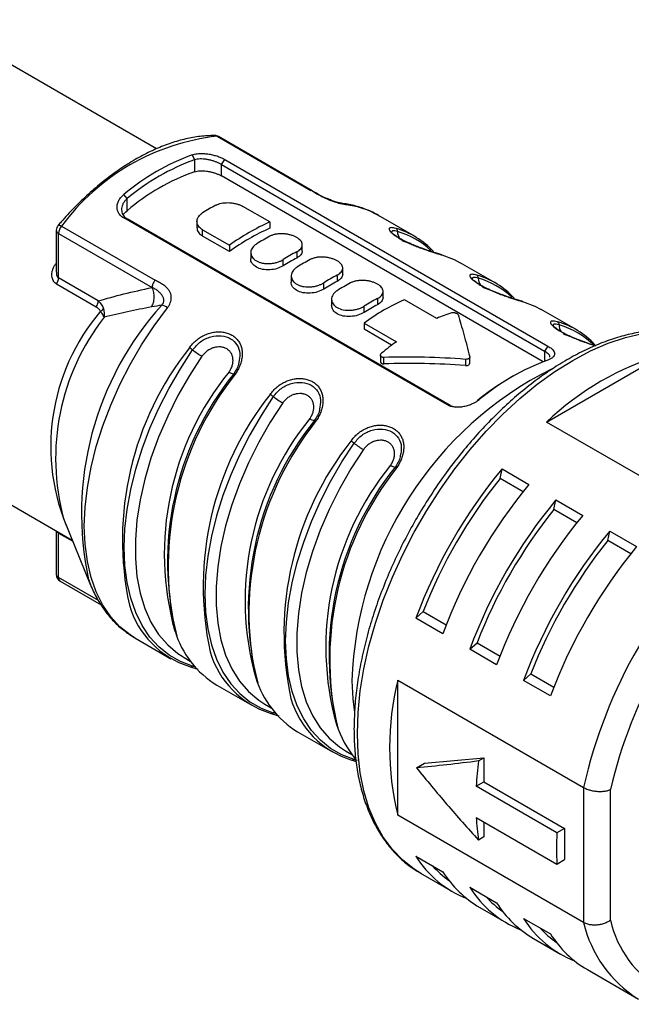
# Model space of a CAD drawing. Header units: millimetres. Extents: x 6 to 273, y 6 to 210.
# Tile 12 of 14: x 220 to 236, y 153 to 179. Entities that reach past the tile are written whole.
import ezdxf

# ---------------------------------------------------------------- set-up
doc = ezdxf.new("R2010")
doc.units = ezdxf.units.MM

msp = doc.modelspace()

# ---------------------------------------------------------------- linework, layer by layer
for p, q in [((223.484, 175.434), (217.611, 178.825)), ((225.074, 175.765), (227.533, 174.346)), ((227.569, 174.336), (225.11, 175.756)), ((224.423, 175.277), (224.48, 175.148)), ((224.48, 175.148), (224.48, 174.832)), ((225.187, 175.024), (225.279, 175.155)), ((225.187, 175.024), (233.672, 170.126)), ((225.187, 174.725), (225.187, 175.024)), ((225.279, 175.155), (233.764, 170.256)), ((233.638, 169.846), (225.187, 174.725)), ((222.712, 174.128), (222.627, 174.241)), ((227.579, 174.327), (227.533, 174.346)), ((222.712, 173.812), (222.712, 174.128)), ((228.341, 174.007), (228.33, 174.009)), ((226.46, 173.515), (225.753, 173.924)), ((230.261, 173.139), (229.312, 173.686)), ((231.106, 168.722), (222.621, 173.62)), ((222.621, 173.62), (222.712, 173.595)), ((231.198, 168.697), (222.712, 173.595)), ((224.546, 173.529), (224.546, 173.365)), ((226.46, 173.515), (226.46, 173.351)), ((220.851, 173.297), (220.851, 172.199)), ((220.909, 173.215), (223.368, 171.796)), ((220.909, 172.045), (220.909, 173.215)), ((220.987, 173.406), (223.446, 171.986)), ((224.692, 173.311), (225.399, 172.903)), ((224.692, 173.147), (224.692, 173.311)), ((225.399, 172.739), (224.692, 173.147)), ((225.399, 172.903), (225.399, 172.739)), ((227.313, 172.752), (227.313, 172.916)), ((225.96, 172.712), (225.96, 172.548)), ((227.167, 172.733), (227.167, 172.569)), ((220.851, 172.424), (220.844, 172.427)), ((226.813, 172.365), (226.813, 172.528)), ((232.382, 171.914), (231.463, 172.445)), ((228.374, 172.14), (228.374, 172.304)), ((221.898, 171.283), (220.855, 171.885)), ((221.952, 171.443), (220.909, 172.045)), ((227.021, 172.1), (227.021, 171.936)), ((227.874, 171.753), (227.874, 171.916)), ((228.228, 172.12), (228.228, 171.957)), ((229.435, 171.528), (229.435, 171.692)), ((228.081, 171.51), (228.081, 171.308)), ((229.288, 171.508), (229.288, 171.344)), ((230.844, 170.985), (229.995, 171.474)), ((228.935, 171.14), (228.935, 171.304)), ((234.503, 170.69), (233.584, 171.22)), ((228.935, 170.862), (229.783, 170.372)), ((228.935, 170.862), (228.935, 170.698)), ((229.658, 170.28), (228.935, 170.698)), ((212.611, 170.164), (221.27, 165.166)), ((233.764, 170.256), (233.672, 170.126)), ((233.672, 170.126), (233.672, 169.859)), ((229.365, 170.018), (229.365, 169.85)), ((229.451, 169.791), (229.451, 169.959)), ((231.596, 169.91), (231.596, 169.747)), ((231.71, 169.804), (231.71, 169.967)), ((233.729, 168.262), (236.798, 170.034)), ((232.858, 169.474), (232.788, 169.433)), ((231.961, 168.852), (231.905, 168.821)), ((231.198, 168.697), (231.106, 168.722)), ((231.198, 168.697), (231.333, 168.656)), ((238.608, 165.446), (233.729, 168.262)), ((232.506, 166.785), (232.558, 167.036)), ((232.558, 167.036), (233.265, 166.628)), ((233.109, 166.436), (232.506, 166.785)), ((233.92, 165.968), (233.973, 166.22)), ((233.973, 166.22), (234.68, 165.812)), ((234.524, 165.62), (233.92, 165.968)), ((221.038, 165.732), (221.753, 163.985)), ((220.846, 165.41), (220.851, 165.359)), ((235.334, 165.152), (235.387, 165.404)), ((235.387, 165.404), (236.094, 164.995)), ((220.851, 165.361), (220.851, 164.263)), ((220.909, 164.181), (220.909, 165.351)), ((220.909, 165.351), (221.282, 165.136)), ((235.938, 164.803), (235.334, 165.152)), ((221.957, 163.576), (220.909, 164.181)), ((221.7, 164.121), (221.753, 163.985)), ((220.951, 164.09), (222.026, 163.469)), ((230.295, 163.117), (230.487, 163.288)), ((231.002, 162.708), (230.295, 163.117)), ((230.487, 163.288), (231.091, 162.94)), ((222.913, 162.601), (222.899, 162.609)), ((222.913, 162.601), (223.861, 162.053)), ((231.709, 162.3), (231.901, 162.472)), ((231.901, 162.472), (232.505, 162.123)), ((224.153, 162.117), (224.206, 162.085)), ((224.206, 162.085), (224.369, 161.991)), ((232.417, 161.892), (231.709, 162.3)), ((224.458, 161.876), (224.43, 161.857)), ((224.515, 161.83), (224.43, 161.857)), ((233.124, 161.484), (233.315, 161.655)), ((233.315, 161.655), (233.919, 161.307)), ((225.063, 161.359), (225.983, 160.829)), ((229.819, 161.49), (234.698, 158.673)), ((229.819, 157.946), (229.819, 161.49)), ((233.831, 161.076), (233.124, 161.484)), ((226.274, 160.892), (226.327, 160.861)), ((226.327, 160.861), (226.491, 160.766)), ((226.579, 160.652), (226.551, 160.632)), ((226.637, 160.606), (226.551, 160.632)), ((227.185, 160.135), (228.104, 159.604)), ((228.396, 159.668), (228.449, 159.636)), ((228.449, 159.636), (228.612, 159.542)), ((228.618, 159.389), (228.724, 159.357)), ((228.701, 159.427), (228.673, 159.408)), ((228.758, 159.381), (228.673, 159.408)), ((230.314, 159.187), (230.526, 159.31)), ((230.526, 159.31), (232.081, 159.449)), ((231.941, 159.368), (232.081, 159.449)), ((232.081, 159.449), (232.081, 158.82)), ((231.88, 158.704), (232.081, 158.82)), ((234.002, 157.479), (231.88, 158.704)), ((232.081, 158.82), (234.203, 157.595)), ((234.698, 158.673), (234.698, 155.129)), ((235.405, 155.186), (235.405, 158.616)), ((234.698, 155.129), (229.819, 157.946)), ((231.88, 157.887), (234.002, 156.663)), ((232.081, 157.771), (232.081, 157.374)), ((234.203, 157.595), (234.002, 157.479)), ((234.203, 157.595), (234.203, 156.779)), ((232.081, 157.374), (231.941, 157.293)), ((230.295, 156.869), (231.002, 156.461)), ((234.002, 156.663), (234.203, 156.779)), ((230.415, 156.422), (231.264, 155.933)), ((231.709, 156.053), (232.417, 155.645)), ((231.971, 155.524), (232.678, 155.116)), ((233.124, 155.236), (233.831, 154.828)), ((233.385, 154.708), (234.092, 154.3)), ((234.799, 153.892), (236.143, 153.116))]:
    msp.add_line(p, q)
at = {"flags": 128}
for points in [[(220.899, 173.427), (220.905, 173.431), (220.919, 173.433), (220.937, 173.429), (220.96, 173.419), (220.987, 173.406)], [(230.406, 172.824), (230.264, 172.899), (229.934, 173.024)], [(230.976, 172.651), (231.3, 172.53), (231.463, 172.445)], [(232.527, 171.6), (232.385, 171.674), (232.056, 171.799)], [(233.098, 171.426), (233.421, 171.305), (233.584, 171.22)], [(222.899, 162.609), (222.792, 162.676), (222.52, 162.892), (222.279, 163.153), (222.071, 163.459), (221.899, 163.804), (221.764, 164.188), (221.666, 164.606), (221.607, 165.055), (221.587, 165.531), (221.607, 166.03), (221.666, 166.547), (221.764, 167.078), (221.899, 167.618), (222.071, 168.163), (222.279, 168.707), (222.52, 169.247), (222.792, 169.777), (223.093, 170.293), (223.421, 170.79), (223.772, 171.264)], [(230.415, 156.422), (230.253, 156.524), (229.951, 156.761), (229.679, 157.044), (229.44, 157.37), (229.234, 157.736), (229.064, 158.141), (228.931, 158.581), (228.835, 159.054), (228.777, 159.557), (228.758, 160.085), (228.777, 160.636), (228.835, 161.205), (228.931, 161.789), (229.064, 162.383), (229.234, 162.984), (229.44, 163.588), (229.679, 164.19), (229.951, 164.786), (230.253, 165.372), (230.584, 165.945), (230.94, 166.5), (231.321, 167.033), (231.722, 167.542), (232.143, 168.021), (232.578, 168.469), (233.026, 168.882), (233.484, 169.257), (233.948, 169.591), (234.415, 169.883), (234.882, 170.13), (235.346, 170.332), (235.804, 170.485), (236.252, 170.59)], [(234.648, 170.375), (234.507, 170.45), (234.177, 170.575)], [(224.43, 161.857), (224.109, 161.977), (223.813, 162.146), (223.546, 162.361), (223.31, 162.62), (223.107, 162.922), (222.938, 163.265), (222.805, 163.644), (222.709, 164.056), (222.651, 164.499), (222.632, 164.969), (222.651, 165.46), (222.709, 165.97), (222.805, 166.493), (222.938, 167.026), (223.107, 167.563), (223.31, 168.1), (223.546, 168.632), (223.813, 169.156), (224.109, 169.665), (224.43, 170.156)], [(224.677, 169.989), (224.348, 169.484), (224.046, 168.959), (223.776, 168.419), (223.539, 167.871), (223.338, 167.318), (223.175, 166.767), (223.052, 166.223), (222.969, 165.69), (222.927, 165.174), (222.927, 164.68), (222.969, 164.212), (223.052, 163.775), (223.175, 163.373), (223.338, 163.01), (223.539, 162.69), (223.776, 162.415), (224.046, 162.187), (224.153, 162.117)], [(225.51, 169.533), (225.51, 169.535), (225.512, 169.535), (225.516, 169.535), (225.52, 169.533), (225.526, 169.531), (225.533, 169.527), (225.541, 169.523), (225.55, 169.518)], [(226.551, 168.932), (226.23, 168.44), (225.935, 167.931), (225.668, 167.408), (225.431, 166.875), (225.228, 166.338), (225.059, 165.801), (224.926, 165.269), (224.83, 164.745), (224.773, 164.236), (224.753, 163.744), (224.773, 163.275), (224.83, 162.832), (224.926, 162.419), (225.059, 162.04), (225.228, 161.698), (225.431, 161.396), (225.668, 161.136), (225.935, 160.921), (226.23, 160.753), (226.551, 160.632)], [(226.799, 168.764), (226.469, 168.259), (226.168, 167.734), (225.897, 167.195), (225.661, 166.646), (225.46, 166.094), (225.297, 165.543), (225.173, 164.998), (225.09, 164.465), (225.048, 163.949), (225.048, 163.455), (225.09, 162.987), (225.173, 162.55), (225.297, 162.149), (225.46, 161.786), (225.661, 161.465), (225.897, 161.19), (226.168, 160.963), (226.274, 160.892)], [(227.631, 168.309), (227.632, 168.31), (227.634, 168.311), (227.637, 168.31), (227.641, 168.309), (227.647, 168.306), (227.654, 168.303), (227.662, 168.299), (227.671, 168.294)], [(228.673, 159.408), (228.351, 159.528), (228.056, 159.696), (227.789, 159.911), (227.553, 160.171), (227.349, 160.473), (227.18, 160.815), (227.048, 161.194), (226.952, 161.607), (226.894, 162.05), (226.875, 162.519), (226.894, 163.011), (226.952, 163.521), (227.048, 164.044), (227.18, 164.576), (227.349, 165.114), (227.553, 165.651), (227.789, 166.183), (228.056, 166.706), (228.351, 167.216), (228.673, 167.707)], [(228.92, 167.54), (228.59, 167.034), (228.289, 166.509), (228.019, 165.97), (227.782, 165.422), (227.581, 164.869), (227.418, 164.318), (227.295, 163.774), (227.211, 163.241), (227.17, 162.725), (227.17, 162.23), (227.211, 161.763), (227.295, 161.326), (227.418, 160.924), (227.581, 160.561), (227.782, 160.24), (228.019, 159.965), (228.289, 159.738), (228.396, 159.668)], [(229.752, 167.084), (229.753, 167.085), (229.755, 167.086), (229.758, 167.085), (229.763, 167.084), (229.769, 167.082), (229.776, 167.078), (229.784, 167.074), (229.792, 167.069)], [(220.909, 165.351), (220.908, 165.369), (220.908, 165.375)], [(228.617, 161.473), (228.636, 161.002), (228.679, 160.643)]]:
    msp.add_lwpolyline(points, dxfattribs=at)
for centre, radius, start, end in [((225.722, 169.924), 5.877, 96.3243, 143.6703), ((225.01, 175.583), 0.2, 60.0027, 89.5863), ((225.01, 175.658), 0.125, 59.4069, 89.3981), ((225.075, 175.694), 0.0717, 60.3752, 90.5542), ((226.482, 169.638), 6.003, 110.0524, 129.9422), ((226.506, 169.597), 5.91, 110.0524, 129.9422), ((226.324, 169.597), 5.55, 109.401, 130.5936), ((227.751, 168.862), 5.769, 117.9695, 122.0251), ((228.291, 173.688), 0.323, 59.8, 81.1558), ((228.202, 171.747), 2.235, 60.2128, 83.5423), ((221.051, 173.297), 0.2, 139.2802, 180), ((228.792, 168.25), 5.759, 113.8935, 126.1012), ((220.951, 173.307), 0.101, 185.6948, 245.6253), ((221.218, 173.2), 0.309, 138.433, 177.259), ((228.697, 168.25), 5.57, 113.6856, 126.309), ((229.176, 171.26), 2.169, 43.2012, 74.002), ((229.725, 173.27), 0.0892, 356.3121, 56.7133), ((230.109, 173.254), 0.295, 177.9375, 215.1295), ((229.227, 171.207), 2.139, 46.8177, 74.0745), ((229.165, 168.046), 5.769, 117.9695, 122.0251), ((229.872, 167.638), 5.769, 117.9695, 122.0251), ((230.943, 172.594), 0.0657, 59.9347, 86.1063), ((229.778, 167.638), 5.58, 117.901, 122.0937), ((230.226, 167.434), 5.769, 117.9695, 122.0251), ((220.611, 172.057), 0.299, 324.786, 357.6896), ((230.933, 167.025), 5.769, 117.9695, 122.0251), ((230.839, 167.025), 5.58, 117.901, 122.0937), ((231.287, 166.821), 5.769, 117.9695, 122.0251), ((231.298, 170.035), 2.169, 43.2012, 74.002), ((231.847, 172.046), 0.0892, 356.3121, 56.7133), ((232.23, 172.029), 0.295, 177.9375, 215.1295), ((231.349, 169.983), 2.139, 46.8177, 74.0745), ((221.654, 171.455), 0.299, 324.786, 357.6895), ((231.994, 166.413), 5.769, 117.9695, 122.0251), ((232.328, 166.209), 5.759, 113.8935, 126.1012), ((233.065, 171.37), 0.0657, 59.9347, 86.1063), ((226.187, 167.62), 5.482, 139.6114, 203.9932), ((229.68, 165.86), 8.167, 137.912, 192.2896), ((223.421, 170.696), 0.668, 58.3095, 72.6968), ((231.899, 166.413), 5.58, 117.901, 122.0937), ((232.603, 166.952), 4.4, 108.1423, 113.5637), ((226.9, 167.298), 6.067, 142.2092, 194.959), ((233.419, 168.81), 2.169, 43.2012, 74.002), ((233.968, 170.821), 0.0892, 356.3121, 56.7133), ((234.352, 170.805), 0.295, 177.9375, 215.1295), ((233.466, 168.75), 2.148, 45.0251, 74.023), ((234.026, 164.487), 7.255, 125.7855, 129.6693), ((230.7, 165.167), 8.112, 141.5426, 192.1589), ((223.95, 169.537), 0.784, 52.2696, 59.5502), ((225.87, 172.017), 2.352, 232.2714, 239.5493), ((235.816, 164.25), 6.003, 110.0524, 129.9422), ((238.892, 162.862), 7.472, 106.2787, 133.7159), ((231.235, 164.803), 7.548, 140.7592, 195.6175), ((225.542, 169.772), 0.247, 231.7662, 261.4867), ((238.125, 161.154), 9.514, 116.5493, 178.0767), ((231.667, 164.591), 7.895, 141.2493, 194.2586), ((231.908, 164.47), 8.119, 141.5552, 192.0678), ((236.227, 163.528), 6.834, 120.2167, 129.2344), ((232.821, 163.943), 8.112, 141.5426, 192.1589), ((226.072, 168.312), 0.784, 52.2696, 59.5502), ((227.991, 170.792), 2.352, 232.2714, 239.5493), ((233.357, 163.579), 7.548, 140.7592, 195.6175), ((233.776, 163.372), 7.882, 141.2236, 194.4398), ((234.03, 163.246), 8.119, 141.5552, 192.0678), ((227.664, 168.547), 0.247, 231.7655, 261.4879), ((234.943, 162.718), 8.112, 141.5426, 192.1589), ((228.193, 167.087), 0.784, 52.2696, 59.5502), ((230.112, 169.568), 2.352, 232.2714, 239.5493), ((235.478, 162.354), 7.548, 140.7592, 195.6175), ((235.91, 162.142), 7.895, 141.2493, 194.2586), ((236.151, 162.021), 8.119, 141.5552, 192.0678), ((229.785, 167.323), 0.247, 231.7662, 261.4867), ((243.072, 158.353), 13.636, 140.4467, 159.5533), ((242.908, 158.448), 13.33, 141.2895, 158.7105), ((243.779, 157.945), 13.636, 140.4467, 159.5533), ((244.486, 157.537), 13.636, 140.4467, 159.5533), ((244.322, 157.632), 13.33, 141.2895, 158.7105), ((245.193, 157.128), 13.636, 140.4467, 159.5533), ((245.9, 156.72), 13.636, 140.4467, 159.5533), ((247.545, 155.771), 13.171, 132.7302, 167.2698), ((245.736, 156.815), 13.33, 141.2895, 158.7105), ((246.608, 156.312), 13.636, 140.4467, 159.5533), ((247.437, 155.833), 12.349, 133.0212, 166.9788), ((221.051, 164.263), 0.2, 180, 240.0027), ((220.951, 164.273), 0.101, 185.6948, 245.6253), ((221.009, 164.171), 0.1, 174.2632, 234.4246), ((225.065, 164.128), 2.39, 196.2523, 252.5445), ((226.399, 163.523), 2.543, 197.1606, 238.3217), ((227.186, 162.903), 2.39, 196.2523, 252.5445), ((224.382, 161.911), 0.0727, 241.7991, 311.4324), ((228.52, 162.299), 2.543, 197.1606, 238.3217), ((237.079, 159.718), 7.474, 166.2836, 193.7164), ((229.307, 161.678), 2.39, 196.2523, 252.5445), ((226.503, 160.687), 0.0727, 241.7991, 311.4324), ((230.933, 161.226), 2.867, 198.348, 218.865), ((228.625, 159.462), 0.0727, 241.7991, 311.4324), ((240.687, 158.233), 8.819, 172.6103, 176.9426), ((238.202, 158.233), 6.332, 183.134, 188.5377), ((241.53, 157.071), 7.54, 176.8959, 183.1041), ((232.663, 158.353), 2.795, 212.0799, 248.3664), ((232.724, 158.44), 2.702, 222.3271, 234.7341), ((233.412, 157.983), 2.85, 212.2854, 239.6312), ((234.077, 157.537), 2.795, 212.0799, 248.3664), ((234.138, 157.623), 2.702, 222.3271, 234.7341), ((234.826, 157.167), 2.85, 212.2854, 239.6312), ((235.492, 156.721), 2.795, 212.0799, 248.3664), ((237.889, 155.893), 3.281, 193.4681, 237.543), ((238.182, 155.833), 2.852, 193.0998, 286.8894), ((235.553, 156.807), 2.702, 222.3271, 234.7341), ((236.24, 156.35), 2.85, 212.2854, 239.6312)]:
    msp.add_arc(centre, radius, start, end)
for points, knots in [([(225.012, 175.783), (224.946, 175.782), (224.76, 175.779), (224.442, 175.741), (224.058, 175.653), (223.665, 175.521), (223.268, 175.346), (222.869, 175.13), (222.472, 174.874), (222.079, 174.581), (221.694, 174.253), (221.326, 173.898), (221.063, 173.617), (220.925, 173.458), (220.899, 173.427)], [0, 0, 0, 0, 0.049802, 0.142292, 0.235147, 0.328423, 0.421966, 0.515645, 0.609365, 0.703061, 0.796709, 0.890301, 0.978918, 1, 1, 1, 1]), ([(224.423, 175.277), (224.443, 175.284), (224.483, 175.296), (224.551, 175.307), (224.637, 175.314), (224.74, 175.312), (224.861, 175.298), (224.979, 175.274), (225.091, 175.24), (225.194, 175.2), (225.25, 175.17), (225.279, 175.155)], [0, 0, 0, 0, 0.086555, 0.172524, 0.259358, 0.388416, 0.516626, 0.640791, 0.76361, 0.882066, 1, 1, 1, 1]), ([(222.621, 173.62), (222.603, 173.631), (222.569, 173.653), (222.527, 173.694), (222.487, 173.747), (222.455, 173.817), (222.443, 173.903), (222.454, 173.992), (222.49, 174.082), (222.546, 174.167), (222.6, 174.216), (222.627, 174.241)], [0, 0, 0, 0, 0.078903, 0.157347, 0.236756, 0.359579, 0.483846, 0.611943, 0.740996, 0.87063, 1, 1, 1, 1]), ([(228.343, 174.007), (228.339, 174.008), (228.33, 174.008), (228.306, 174.012), (228.273, 174.02), (228.217, 174.034), (228.129, 174.062), (227.976, 174.12), (227.781, 174.212), (227.647, 174.29), (227.575, 174.332)], [0, 0, 0, 0, 0.045106, 0.092017, 0.140973, 0.19211, 0.300626, 0.418588, 0.683543, 1, 1, 1, 1]), ([(229.328, 173.676), (229.323, 173.679), (229.223, 173.747), (229.005, 173.841), (228.678, 173.955), (228.446, 173.991), (228.331, 174.009)], [0, 0, 0, 0, 0.016321, 0.345446, 0.674119, 1, 1, 1, 1]), ([(222.611, 173.693), (222.612, 173.694), (222.627, 173.739), (222.67, 173.775), (222.712, 173.812)], [0, 0, 0, 0, 0.0217396, 1, 1, 1, 1]), ([(224.554, 173.364), (224.551, 173.354), (224.539, 173.308), (224.586, 173.226), (224.657, 173.173), (224.692, 173.147)], [0, 0, 0, 0, 0.1215222, 0.5618691, 1, 1, 1, 1]), ([(230.949, 172.66), (230.914, 172.67), (230.845, 172.69), (230.68, 172.743), (230.466, 172.816), (230.23, 172.908), (230.044, 172.991), (229.894, 173.069), (229.77, 173.144), (229.673, 173.215), (229.659, 173.236), (229.652, 173.248)], [0, 0, 0, 0, 0.090286, 0.174926, 0.326133, 0.454186, 0.559292, 0.646875, 0.747702, 0.865843, 1, 1, 1, 1]), ([(229.814, 173.265), (229.763, 173.276), (229.663, 173.298), (229.658, 173.26), (229.655, 173.242)], [0, 0, 0, 0, 0.51475, 1, 1, 1, 1]), ([(227.313, 172.752), (227.307, 172.718), (227.293, 172.65), (227.209, 172.596), (227.167, 172.569)], [0, 0, 0, 0, 0.50004, 1, 1, 1, 1]), ([(226.813, 172.365), (226.762, 172.339), (226.658, 172.286), (226.459, 172.252), (226.264, 172.264), (226.096, 172.324), (225.992, 172.423), (225.947, 172.507), (225.96, 172.548), (225.96, 172.548)], [0, 0, 0, 0, 0.166768, 0.334044, 0.500875, 0.666781, 0.832687, 0.999518, 1, 1, 1, 1]), ([(220.852, 172.201), (220.852, 172.184), (220.852, 172.15), (220.863, 172.103), (220.882, 172.065), (220.901, 172.051), (220.909, 172.045)], [0, 0, 0, 0, 0.27363, 0.557429, 0.796936, 1, 1, 1, 1]), ([(228.374, 172.14), (228.367, 172.106), (228.354, 172.038), (228.27, 171.984), (228.228, 171.957)], [0, 0, 0, 0, 0.50004, 1, 1, 1, 1]), ([(227.874, 171.753), (227.822, 171.726), (227.719, 171.673), (227.519, 171.64), (227.325, 171.651), (227.156, 171.712), (227.053, 171.811), (227.008, 171.895), (227.021, 171.936), (227.021, 171.936)], [0, 0, 0, 0, 0.166768, 0.334044, 0.500875, 0.666781, 0.832687, 0.999518, 1, 1, 1, 1]), ([(233.07, 171.435), (233.035, 171.445), (232.966, 171.466), (232.801, 171.518), (232.587, 171.591), (232.351, 171.683), (232.166, 171.766), (232.015, 171.844), (231.891, 171.919), (231.795, 171.99), (231.781, 172.012), (231.773, 172.023)], [0, 0, 0, 0, 0.090286, 0.174926, 0.326133, 0.454186, 0.559292, 0.646875, 0.747702, 0.865843, 1, 1, 1, 1]), ([(231.936, 172.04), (231.884, 172.051), (231.784, 172.073), (231.779, 172.036), (231.777, 172.018)], [0, 0, 0, 0, 0.51475, 1, 1, 1, 1]), ([(228.228, 171.712), (228.213, 171.702), (228.183, 171.682), (228.147, 171.647), (228.113, 171.604), (228.087, 171.55), (228.075, 171.467), (228.107, 171.364), (228.219, 171.264), (228.385, 171.204), (228.548, 171.193), (228.679, 171.208), (228.773, 171.231), (228.861, 171.262), (228.91, 171.29), (228.935, 171.304)], [0, 0, 0, 0, 0.041905, 0.08348, 0.125449, 0.188278, 0.251149, 0.375937, 0.500057, 0.624175, 0.748962, 0.8118, 0.874662, 0.93735, 1, 1, 1, 1]), ([(221.952, 171.443), (221.969, 171.427), (222.002, 171.396), (222.041, 171.344), (222.07, 171.293), (222.082, 171.258), (222.088, 171.241)], [0, 0, 0, 0, 0.285931, 0.547853, 0.785706, 1, 1, 1, 1]), ([(229.435, 171.528), (229.428, 171.494), (229.414, 171.425), (229.33, 171.371), (229.288, 171.344)], [0, 0, 0, 0, 0.5000399, 1, 1, 1, 1]), ([(228.935, 171.14), (228.883, 171.114), (228.78, 171.061), (228.58, 171.027), (228.385, 171.039), (228.219, 171.099), (228.104, 171.199), (228.089, 171.282), (228.081, 171.323)], [0, 0, 0, 0, 0.166884, 0.334281, 0.501258, 0.667283, 0.833305, 1, 1, 1, 1]), ([(234.017, 170.896), (233.961, 170.907), (233.849, 170.931), (233.815, 170.876), (233.897, 170.771), (234.091, 170.638), (234.37, 170.498), (234.682, 170.375), (234.914, 170.295), (235, 170.269), (235.009, 170.266)], [0, 0, 0, 0, 0.142079, 0.283713, 0.423888, 0.562853, 0.701823, 0.842008, 0.983637, 1, 1, 1, 1]), ([(234.057, 170.815), (234.005, 170.827), (233.905, 170.848), (233.9, 170.811), (233.898, 170.793)], [0, 0, 0, 0, 0.51475, 1, 1, 1, 1]), ([(238.284, 170.345), (238.203, 170.385), (238.012, 170.482), (237.685, 170.584), (237.309, 170.658), (236.914, 170.687), (236.505, 170.672), (236.083, 170.612), (235.65, 170.507), (235.209, 170.359), (234.764, 170.168), (234.317, 169.934), (233.871, 169.661), (233.428, 169.35), (232.992, 169.003), (232.565, 168.621), (232.15, 168.208), (231.748, 167.766), (231.362, 167.298), (230.995, 166.807), (230.648, 166.294), (230.323, 165.765), (230.023, 165.221), (229.749, 164.665), (229.503, 164.102), (229.286, 163.535), (229.1, 162.966), (228.946, 162.399), (228.824, 161.837), (228.737, 161.285), (228.681, 160.738), (228.674, 160.386), (228.67, 160.208)], [0, 0, 0, 0, 0.023596, 0.0562, 0.088898, 0.121777, 0.154887, 0.188229, 0.221773, 0.255469, 0.289265, 0.323115, 0.356987, 0.390854, 0.424704, 0.458533, 0.49234, 0.526127, 0.559896, 0.593651, 0.627396, 0.661136, 0.694874, 0.728616, 0.762364, 0.796124, 0.829899, 0.863695, 0.897516, 0.931364, 0.965243, 1, 1, 1, 1]), ([(235.01, 170.266), (234.991, 170.272), (234.899, 170.301), (234.707, 170.367), (234.473, 170.458), (234.287, 170.541), (234.136, 170.62), (234.012, 170.694), (233.916, 170.766), (233.902, 170.787), (233.895, 170.799)], [0, 0, 0, 0, 0.04345, 0.218752, 0.36721, 0.489065, 0.590604, 0.707499, 0.844464, 1, 1, 1, 1]), ([(224.43, 170.156), (224.496, 170.234), (224.628, 170.388), (224.906, 170.517), (225.188, 170.545), (225.438, 170.467), (225.611, 170.3), (225.691, 170.074), (225.658, 169.905), (225.643, 169.826)], [0, 0, 0, 0, 0.146583, 0.292062, 0.437046, 0.581566, 0.726085, 0.871069, 1, 1, 1, 1]), ([(225.39, 169.578), (225.399, 169.591), (225.416, 169.619), (225.447, 169.676), (225.476, 169.749), (225.493, 169.838), (225.494, 169.924), (225.477, 170.005), (225.443, 170.078), (225.393, 170.139), (225.328, 170.188), (225.252, 170.22), (225.168, 170.237), (225.078, 170.236), (224.986, 170.218), (224.897, 170.182), (224.813, 170.132), (224.75, 170.078), (224.707, 170.029), (224.687, 170.003), (224.677, 169.989)], [0, 0, 0, 0, 0.03125, 0.0625, 0.125, 0.1875, 0.25, 0.3125, 0.375, 0.4375, 0.5, 0.5625, 0.625, 0.6875, 0.75, 0.8125, 0.875, 0.9375, 0.96875, 1, 1, 1, 1]), ([(233.81, 169.964), (233.812, 169.971), (233.824, 169.998), (233.777, 170.055), (233.707, 170.102), (233.672, 170.126)], [0, 0, 0, 0, 0.144054, 0.579847, 1, 1, 1, 1]), ([(233.764, 170.256), (233.781, 170.246), (233.816, 170.225), (233.858, 170.192), (233.898, 170.153), (233.929, 170.107), (233.941, 170.056), (233.931, 170.007), (233.895, 169.962), (233.839, 169.921), (233.784, 169.9), (233.757, 169.889)], [0, 0, 0, 0, 0.078906, 0.1573533, 0.2367644, 0.3595848, 0.4838484, 0.6119414, 0.7409916, 0.8706266, 1, 1, 1, 1]), ([(225.643, 169.826), (225.642, 169.816), (225.632, 169.717), (225.568, 169.62), (225.51, 169.533)], [0, 0, 0, 0, 0.101419, 1, 1, 1, 1]), ([(229.366, 169.85), (229.366, 169.849), (229.364, 169.841), (229.37, 169.827), (229.382, 169.811), (229.401, 169.799), (229.424, 169.792), (229.442, 169.791), (229.451, 169.791)], [0, 0, 0, 0, 0.039402, 0.233387, 0.424854, 0.615862, 0.806513, 1, 1, 1, 1]), ([(231.596, 169.747), (231.613, 169.747), (231.649, 169.747), (231.688, 169.766), (231.708, 169.786), (231.708, 169.799), (231.708, 169.804)], [0, 0, 0, 0, 0.302648, 0.605423, 0.844099, 1, 1, 1, 1]), ([(226.551, 168.932), (226.617, 169.009), (226.749, 169.163), (227.027, 169.292), (227.31, 169.32), (227.56, 169.243), (227.732, 169.075), (227.812, 168.85), (227.779, 168.681), (227.764, 168.601)], [0, 0, 0, 0, 0.146583, 0.292062, 0.437046, 0.581566, 0.726085, 0.871069, 1, 1, 1, 1]), ([(227.511, 168.353), (227.52, 168.367), (227.538, 168.394), (227.568, 168.451), (227.597, 168.524), (227.615, 168.613), (227.615, 168.7), (227.598, 168.781), (227.564, 168.853), (227.514, 168.915), (227.45, 168.963), (227.374, 168.996), (227.289, 169.012), (227.199, 169.011), (227.107, 168.993), (227.018, 168.958), (226.934, 168.907), (226.872, 168.853), (226.828, 168.804), (226.808, 168.778), (226.799, 168.764)], [0, 0, 0, 0, 0.03125, 0.0625, 0.125, 0.1875, 0.25, 0.3125, 0.375, 0.4375, 0.5, 0.5625, 0.625, 0.6875, 0.75, 0.8125, 0.875, 0.9375, 0.96875, 1, 1, 1, 1]), ([(231.961, 168.852), (231.941, 168.837), (231.902, 168.807), (231.833, 168.766), (231.748, 168.725), (231.644, 168.687), (231.524, 168.66), (231.405, 168.65), (231.294, 168.657), (231.191, 168.68), (231.134, 168.708), (231.106, 168.722)], [0, 0, 0, 0, 0.086556, 0.172526, 0.259361, 0.388424, 0.516639, 0.640807, 0.76363, 0.882078, 1, 1, 1, 1]), ([(227.764, 168.601), (227.763, 168.591), (227.753, 168.492), (227.689, 168.396), (227.631, 168.309)], [0, 0, 0, 0, 0.101419, 1, 1, 1, 1]), ([(228.673, 167.707), (228.739, 167.785), (228.87, 167.939), (229.149, 168.067), (229.431, 168.095), (229.681, 168.018), (229.854, 167.85), (229.934, 167.625), (229.901, 167.456), (229.885, 167.377)], [0, 0, 0, 0, 0.146583, 0.292062, 0.437046, 0.581566, 0.726085, 0.871069, 1, 1, 1, 1]), ([(229.632, 167.129), (229.642, 167.142), (229.659, 167.17), (229.69, 167.226), (229.718, 167.3), (229.736, 167.389), (229.737, 167.475), (229.72, 167.556), (229.685, 167.629), (229.635, 167.69), (229.571, 167.738), (229.495, 167.771), (229.41, 167.788), (229.32, 167.787), (229.229, 167.768), (229.139, 167.733), (229.055, 167.682), (228.993, 167.628), (228.949, 167.579), (228.929, 167.553), (228.92, 167.54)], [0, 0, 0, 0, 0.03125, 0.0625, 0.125, 0.1875, 0.25, 0.3125, 0.375, 0.4375, 0.5, 0.5625, 0.625, 0.6875, 0.75, 0.8125, 0.875, 0.9375, 0.96875, 1, 1, 1, 1]), ([(229.885, 167.377), (229.884, 167.367), (229.875, 167.268), (229.81, 167.171), (229.752, 167.084)], [0, 0, 0, 0, 0.101419, 1, 1, 1, 1]), ([(220.909, 165.351), (220.901, 165.356), (220.884, 165.365), (220.865, 165.371), (220.854, 165.369), (220.848, 165.365), (220.851, 165.36), (220.851, 165.36)], [0, 0, 0, 0, 0.193915, 0.420798, 0.687851, 0.999054, 1, 1, 1, 1]), ([(221.7, 164.136), (221.717, 164.087), (221.776, 163.908), (221.915, 163.631), (222.117, 163.309), (222.354, 163.03), (222.612, 162.793), (222.804, 162.67), (222.897, 162.611)], [0, 0, 0, 0, 0.0734938, 0.265864, 0.4558466, 0.6429349, 0.8271158, 1, 1, 1, 1]), ([(224.375, 161.839), (224.41, 161.828), (224.467, 161.812), (224.542, 161.787), (224.572, 161.778)], [0, 0, 0, 0, 0.611922, 1, 1, 1, 1]), ([(226.496, 160.614), (226.531, 160.604), (226.588, 160.587), (226.664, 160.563), (226.693, 160.553)], [0, 0, 0, 0, 0.611922, 1, 1, 1, 1]), ([(228.67, 160.208), (228.671, 160.117), (228.674, 159.856), (228.706, 159.438), (228.777, 158.964), (228.885, 158.516), (229.027, 158.097), (229.203, 157.711), (229.413, 157.359), (229.653, 157.045), (229.923, 156.771), (230.186, 156.558), (230.369, 156.454), (230.443, 156.413)], [0, 0, 0, 0, 0.052271, 0.151345, 0.250468, 0.349516, 0.448371, 0.546879, 0.644867, 0.742184, 0.838758, 0.934641, 1, 1, 1, 1])]:
    msp.add_open_spline(points, degree=3, knots=knots)
for points in [[(225.187, 175.024), (225.167, 175.035), (225.125, 175.058), (225.052, 175.089), (224.971, 175.117), (224.886, 175.14), (224.797, 175.158), (224.709, 175.168), (224.625, 175.171), (224.547, 175.164), (224.501, 175.155), (224.48, 175.148)], [(224.48, 174.832), (224.501, 174.839), (224.546, 174.85), (224.624, 174.859), (224.708, 174.859), (224.795, 174.852), (224.883, 174.837), (224.969, 174.816), (225.05, 174.789), (225.124, 174.759), (225.167, 174.737), (225.187, 174.725)], [(228.454, 173.967), (228.437, 173.969), (228.403, 173.975), (228.342, 173.987), (228.276, 174.004), (228.204, 174.025), (228.126, 174.051), (228.042, 174.082), (227.95, 174.12), (227.852, 174.166), (227.749, 174.219), (227.645, 174.279), (227.573, 174.323), (227.533, 174.346)], [(222.712, 174.128), (222.691, 174.11), (222.653, 174.071), (222.609, 174.007), (222.579, 173.938), (222.564, 173.869), (222.566, 173.801), (222.583, 173.738), (222.613, 173.681), (222.656, 173.633), (222.693, 173.607), (222.712, 173.595)], [(225.046, 173.957), (225.066, 173.968), (225.111, 173.987), (225.187, 174.008), (225.269, 174.021), (225.356, 174.024), (225.444, 174.019), (225.53, 174.006), (225.612, 173.985), (225.688, 173.958), (225.732, 173.935), (225.753, 173.924)], [(224.692, 173.311), (224.672, 173.323), (224.634, 173.349), (224.591, 173.395), (224.56, 173.446), (224.545, 173.501), (224.545, 173.556), (224.56, 173.611), (224.59, 173.664), (224.634, 173.712), (224.672, 173.74), (224.692, 173.753)], [(227.167, 172.733), (227.189, 172.744), (227.228, 172.769), (227.273, 172.811), (227.303, 172.857), (227.316, 172.905), (227.311, 172.953), (227.29, 173.001), (227.252, 173.046), (227.2, 173.089), (227.135, 173.126), (227.059, 173.158), (226.974, 173.183), (226.884, 173.2), (226.791, 173.208), (226.699, 173.206), (226.61, 173.194), (226.529, 173.173), (226.482, 173.152), (226.46, 173.141)], [(229.774, 173.345), (229.749, 173.352), (229.702, 173.363), (229.647, 173.368), (229.609, 173.362), (229.589, 173.345), (229.589, 173.318), (229.607, 173.282), (229.645, 173.239), (229.7, 173.192), (229.773, 173.14), (229.86, 173.086), (229.96, 173.031), (230.072, 172.977), (230.191, 172.924), (230.315, 172.873), (230.441, 172.826), (230.565, 172.782), (230.684, 172.741), (230.795, 172.706), (230.895, 172.675), (230.951, 172.658), (230.976, 172.651)], [(226.106, 172.937), (226.085, 172.923), (226.045, 172.893), (226, 172.842), (225.97, 172.785), (225.958, 172.727), (225.962, 172.668), (225.983, 172.611), (226.021, 172.559), (226.073, 172.513), (226.139, 172.476), (226.215, 172.447), (226.299, 172.429), (226.39, 172.421), (226.483, 172.424), (226.575, 172.437), (226.663, 172.459), (226.744, 172.49), (226.792, 172.515), (226.813, 172.528)], [(220.855, 171.885), (220.841, 171.893), (220.815, 171.912), (220.781, 171.951), (220.755, 172), (220.738, 172.059), (220.732, 172.126), (220.739, 172.201), (220.76, 172.279), (220.795, 172.357), (220.826, 172.404), (220.844, 172.427)], [(228.228, 172.12), (228.249, 172.132), (228.289, 172.157), (228.334, 172.199), (228.364, 172.245), (228.376, 172.292), (228.372, 172.341), (228.351, 172.388), (228.313, 172.434), (228.261, 172.476), (228.195, 172.514), (228.119, 172.546), (228.035, 172.571), (227.944, 172.588), (227.851, 172.595), (227.759, 172.594), (227.671, 172.582), (227.59, 172.56), (227.542, 172.54), (227.521, 172.528)], [(227.167, 172.324), (227.145, 172.311), (227.106, 172.281), (227.061, 172.229), (227.031, 172.173), (227.018, 172.114), (227.023, 172.056), (227.044, 171.999), (227.082, 171.947), (227.134, 171.901), (227.199, 171.863), (227.275, 171.835), (227.36, 171.816), (227.45, 171.809), (227.543, 171.811), (227.635, 171.824), (227.724, 171.847), (227.805, 171.877), (227.852, 171.903), (227.874, 171.916)], [(231.895, 172.12), (231.87, 172.128), (231.824, 172.139), (231.768, 172.144), (231.73, 172.137), (231.711, 172.12), (231.71, 172.093), (231.729, 172.057), (231.766, 172.015), (231.822, 171.967), (231.894, 171.915), (231.981, 171.861), (232.082, 171.807), (232.193, 171.753), (232.312, 171.7), (232.436, 171.649), (232.562, 171.601), (232.686, 171.557), (232.805, 171.517), (232.916, 171.481), (233.016, 171.45), (233.072, 171.434), (233.098, 171.426)], [(223.446, 171.986), (223.436, 171.975), (223.419, 171.952), (223.397, 171.913), (223.381, 171.873), (223.37, 171.833), (223.368, 171.808), (223.368, 171.796)], [(223.772, 171.264), (223.788, 171.285), (223.816, 171.327), (223.848, 171.393), (223.867, 171.459), (223.874, 171.526), (223.868, 171.593), (223.847, 171.661), (223.809, 171.73), (223.75, 171.798), (223.668, 171.863), (223.566, 171.924), (223.486, 171.963), (223.446, 171.986)], [(229.288, 171.508), (229.31, 171.519), (229.35, 171.544), (229.395, 171.587), (229.424, 171.632), (229.437, 171.68), (229.433, 171.728), (229.411, 171.776), (229.374, 171.822), (229.321, 171.864), (229.256, 171.902), (229.18, 171.934), (229.095, 171.959), (229.005, 171.975), (228.912, 171.983), (228.82, 171.981), (228.732, 171.969), (228.651, 171.948), (228.603, 171.928), (228.581, 171.916)], [(221.952, 171.443), (222.38, 171.571), (222.853, 171.686), (223.368, 171.796)], [(223.355, 171.285), (223.365, 171.302), (223.382, 171.338), (223.403, 171.398), (223.416, 171.463), (223.422, 171.531), (223.42, 171.601), (223.41, 171.669), (223.392, 171.735), (223.377, 171.776), (223.368, 171.796)], [(223.619, 171.334), (223.629, 171.344), (223.645, 171.363), (223.664, 171.395), (223.676, 171.427), (223.679, 171.459), (223.676, 171.491), (223.666, 171.523), (223.652, 171.554), (223.633, 171.584), (223.611, 171.614), (223.585, 171.643), (223.556, 171.672), (223.524, 171.7), (223.489, 171.727), (223.451, 171.753), (223.411, 171.776), (223.383, 171.79), (223.368, 171.796)], [(222.011, 171.172), (222.006, 171.182), (221.994, 171.202), (221.969, 171.231), (221.938, 171.258), (221.912, 171.275), (221.898, 171.283)], [(222.011, 171.172), (222.042, 171.191), (222.07, 171.216), (222.088, 171.241)], [(222.105, 171.016), (222.1, 171.03), (222.086, 171.062), (222.053, 171.115), (222.026, 171.153), (222.011, 171.172)], [(222.088, 171.241), (222.11, 171.163), (222.116, 171.083), (222.105, 171.016)], [(223.355, 171.285), (223.249, 171.265), (223.038, 171.224), (222.724, 171.159), (222.413, 171.091), (222.207, 171.042), (222.105, 171.016)], [(223.619, 171.334), (223.531, 171.318), (223.443, 171.302), (223.355, 171.285)], [(231.233, 171.133), (231.24, 171.135), (231.255, 171.138), (231.281, 171.139), (231.309, 171.137), (231.337, 171.13), (231.361, 171.122), (231.382, 171.111), (231.396, 171.098), (231.401, 171.09), (231.403, 171.085)], [(231.403, 171.085), (231.453, 170.921), (231.555, 170.571), (231.658, 170.18), (231.709, 169.975)], [(224.348, 170.212), (224.373, 170.249), (224.429, 170.319), (224.529, 170.414), (224.64, 170.494), (224.759, 170.556), (224.883, 170.601), (225.009, 170.627), (225.133, 170.635), (225.252, 170.624), (225.363, 170.595), (225.464, 170.548), (225.551, 170.486), (225.624, 170.409), (225.679, 170.32), (225.717, 170.219), (225.735, 170.109), (225.735, 169.993), (225.715, 169.873), (225.677, 169.751), (225.622, 169.631), (225.575, 169.555), (225.55, 169.518)], [(229.451, 169.959), (229.442, 169.958), (229.424, 169.96), (229.401, 169.967), (229.382, 169.979), (229.369, 169.995), (229.364, 170.014), (229.366, 170.034), (229.376, 170.054), (229.388, 170.066), (229.394, 170.071)], [(231.596, 169.91), (231.237, 169.937), (230.52, 169.973), (229.807, 169.97), (229.451, 169.959)], [(231.596, 169.747), (231.237, 169.774), (230.52, 169.809), (229.807, 169.804), (229.451, 169.791)], [(231.709, 169.975), (231.71, 169.97), (231.71, 169.96), (231.704, 169.946), (231.69, 169.932), (231.671, 169.921), (231.648, 169.914), (231.622, 169.91), (231.605, 169.909), (231.596, 169.91)], [(226.469, 168.988), (226.495, 169.025), (226.551, 169.095), (226.65, 169.189), (226.761, 169.269), (226.88, 169.332), (227.004, 169.377), (227.13, 169.403), (227.254, 169.41), (227.374, 169.399), (227.485, 169.37), (227.585, 169.324), (227.673, 169.261), (227.745, 169.185), (227.8, 169.095), (227.838, 168.994), (227.857, 168.884), (227.856, 168.769), (227.837, 168.648), (227.798, 168.526), (227.743, 168.406), (227.697, 168.331), (227.671, 168.294)], [(228.59, 167.763), (228.616, 167.8), (228.672, 167.87), (228.771, 167.965), (228.883, 168.044), (229.002, 168.107), (229.126, 168.152), (229.252, 168.178), (229.376, 168.186), (229.495, 168.174), (229.606, 168.145), (229.707, 168.099), (229.794, 168.037), (229.866, 167.96), (229.922, 167.87), (229.959, 167.77), (229.978, 167.66), (229.977, 167.544), (229.958, 167.424), (229.92, 167.302), (229.864, 167.182), (229.818, 167.106), (229.792, 167.069)], [(231.941, 159.368), (231.658, 159.331), (231.104, 159.264), (230.573, 159.21), (230.314, 159.187)], [(230.314, 159.187), (230.573, 158.864), (231.104, 158.225), (231.658, 157.601), (231.941, 157.293)], [(234.698, 158.673), (234.724, 158.658), (234.783, 158.63), (234.884, 158.598), (234.993, 158.576), (235.106, 158.567), (235.217, 158.57), (235.319, 158.586), (235.378, 158.605), (235.405, 158.616)], [(235.405, 155.186), (235.378, 155.167), (235.319, 155.131), (235.217, 155.09), (235.106, 155.065), (234.993, 155.056), (234.884, 155.064), (234.783, 155.088), (234.724, 155.114), (234.698, 155.129)]]:
    msp.add_open_spline(points, degree=3)

doc.saveas('drawing.dxf')
